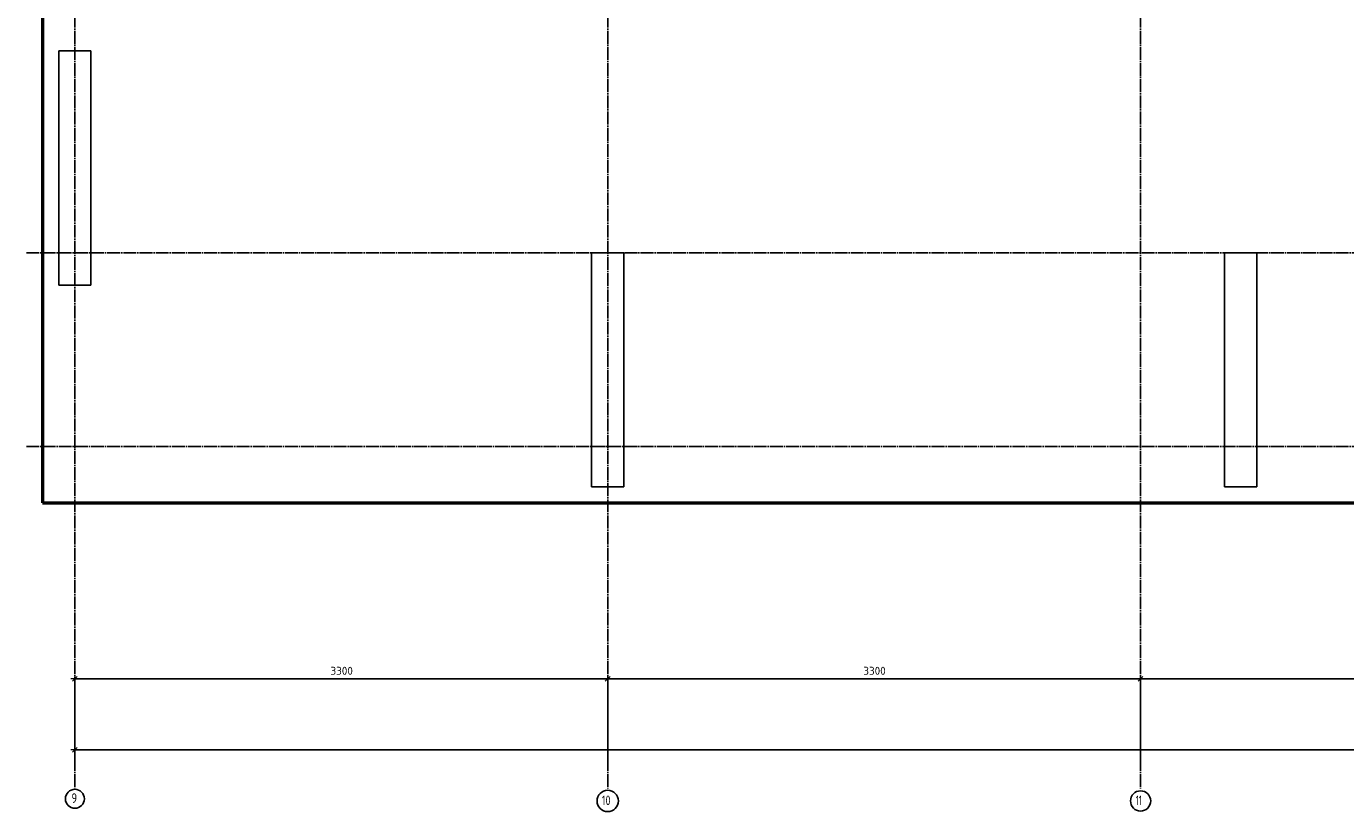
# Model space of a CAD drawing. Header units: millimetres. Extents: x -2258 to 68686, y -2266 to 30725.
# Tile 36 of 83: x 25000 to 33170, y -2262 to 2602. Entities that reach past the tile are written whole.
import ezdxf

# ---------------------------------------------------------------- set-up
doc = ezdxf.new("R2010")
doc.units = ezdxf.units.MM
doc.header["$PDMODE"] = 65
doc.linetypes.add('______11', pattern=[100, 80, -10, 0, -10])
doc.linetypes.add('______5', pattern=[220, 160, -20, 20, -20])
doc.layers.add('Standard', color=7, linetype='Continuous', lineweight=25)
doc.layers.add('Размерная линия_ общее', color=7, linetype='Continuous', lineweight=13)
doc.layers.add('Осевая линия_ общее', color=7, linetype='______5', lineweight=13, true_color=0xa0a0a0)
doc.styles.add('ISOCPEUR', font='ISOCPEUR')
doc.dimstyles.new('DIMSTYLE_18', dxfattribs={"dimtxt": 50, "dimasz": 50, "dimexe": 0, "dimexo": 0, "dimgap": 25, "dimtad": 2, "dimdec": 0, "dimrnd": 5, "dimzin": 12, "dimdsep": 46, "dimtxsty": 'ISOCPEUR', "dimblk1": 'ALL_ML_STRICH', "dimblk2": 'ALL_ML_STRICH', "dimsah": 1, "dimcen": 0, "dimclrd": 256, "dimclre": 256, "dimclrt": 256, "dimadec": 0, "dimazin": 0, "dimtfac": 1, "dimtdec": 0, "dimtix": 1, "dimtmove": 2, "dimatfit": 3, "dimfxl": 0, "dimtzin": 0, "dimlwd": 0, "dimlwe": -1, "dimarcsym": 0})
doc.dimstyles.new('DIMSTYLE_19', dxfattribs={"dimtxt": 50, "dimasz": 50, "dimexe": 0, "dimexo": 0, "dimgap": 25, "dimtad": 2, "dimdec": 0, "dimrnd": 5, "dimzin": 12, "dimdsep": 46, "dimtxsty": 'ISOCPEUR', "dimblk1": 'ALL_ML_STRICH', "dimblk2": 'ALL_ML_STRICH', "dimsah": 1, "dimcen": 0, "dimclrd": 256, "dimclre": 256, "dimclrt": 256, "dimadec": 0, "dimazin": 0, "dimtfac": 1, "dimtdec": 0, "dimtix": 1, "dimtmove": 2, "dimatfit": 3, "dimfxl": 0, "dimtzin": 0, "dimlwd": 0, "dimlwe": -1, "dimarcsym": 0})

# ---------------------------------------------------------------- blocks, each defined once
blk = doc.blocks.new('ALL_ML_STRICH')
at = {"color": 0, "linetype": 'ByBlock', "lineweight": -2}
for p, q in [((-1, 0), (0.5, 0)), ((-0.3, -0.3), (0.3, 0.3)), ((0, -0.5), (0, 0.5))]:
    blk.add_line(p, q, dxfattribs=at)
blk = doc.blocks.new('*D398')
at = {"layer": 'DEFPOINTS', "transparency": 33554687}
for p in [(25300, -1879.7), (25300, -1990), (67380, -1990)]:
    blk.add_point(p, dxfattribs=at)
at = {"layer": 'Размерная линия_ общее', "lineweight": -2, "transparency": 33554687}
for p, q in [((25300, -1980), (25300, -1879.7)), ((25300, -1879.7), (67380, -1879.7)), ((67380, -1980), (67380, -1879.7))]:
    blk.add_line(p, q, dxfattribs=at)
at = {"layer": 'Размерная линия_ общее', "transparency": 33554687, "xscale": 50, "yscale": 50, "zscale": 50, "rotation": 180}
blk.add_blockref('ALL_ML_STRICH', (25300, -1879.7), dxfattribs=at)
at = {"layer": 'Размерная линия_ общее', "transparency": 33554687, "xscale": 50, "yscale": 50, "zscale": 50}
blk.add_blockref('ALL_ML_STRICH', (67380, -1879.7), dxfattribs=at)
at = {"layer": 'Размерная линия_ общее', "transparency": 33554687, "insert": (46340, -1794.7), "char_height": 50, "width": 250, "attachment_point": 5, "style": 'ISOCPEUR'}
blk.add_mtext('\\A1;{42080}', dxfattribs=at)
blk = doc.blocks.new('*D399')
at = {"layer": 'DEFPOINTS', "transparency": 33554687}
for p in [(25300, -1439.7), (25300, -1879.7), (28600, -1990)]:
    blk.add_point(p, dxfattribs=at)
at = {"layer": 'Размерная линия_ общее', "lineweight": -2, "transparency": 33554687}
for p, q in [((25300, -1869.7), (25300, -1439.7)), ((25300, -1439.7), (28600, -1439.7)), ((28600, -1980), (28600, -1439.7))]:
    blk.add_line(p, q, dxfattribs=at)
at = {"layer": 'Размерная линия_ общее', "transparency": 33554687, "xscale": 50, "yscale": 50, "zscale": 50, "rotation": 180}
blk.add_blockref('ALL_ML_STRICH', (25300, -1439.7), dxfattribs=at)
at = {"layer": 'Размерная линия_ общее', "transparency": 33554687, "xscale": 50, "yscale": 50, "zscale": 50}
blk.add_blockref('ALL_ML_STRICH', (28600, -1439.7), dxfattribs=at)
at = {"layer": 'Размерная линия_ общее', "transparency": 33554687, "insert": (26952.5, -1389.7), "char_height": 50, "width": 200, "attachment_point": 5, "style": 'ISOCPEUR'}
blk.add_mtext('\\A1;{3300}', dxfattribs=at)
blk = doc.blocks.new('*D400')
at = {"layer": 'DEFPOINTS', "transparency": 33554687}
for p in [(28600, -1439.7), (28600, -1990), (31900, -1990)]:
    blk.add_point(p, dxfattribs=at)
at = {"layer": 'Размерная линия_ общее', "lineweight": -2, "transparency": 33554687}
for p, q in [((28600, -1980), (28600, -1439.7)), ((28600, -1439.7), (31900, -1439.7)), ((31900, -1980), (31900, -1439.7))]:
    blk.add_line(p, q, dxfattribs=at)
at = {"layer": 'Размерная линия_ общее', "transparency": 33554687, "xscale": 50, "yscale": 50, "zscale": 50, "rotation": 180}
blk.add_blockref('ALL_ML_STRICH', (28600, -1439.7), dxfattribs=at)
at = {"layer": 'Размерная линия_ общее', "transparency": 33554687, "xscale": 50, "yscale": 50, "zscale": 50}
blk.add_blockref('ALL_ML_STRICH', (31900, -1439.7), dxfattribs=at)
at = {"layer": 'Размерная линия_ общее', "transparency": 33554687, "insert": (30252.5, -1389.7), "char_height": 50, "width": 200, "attachment_point": 5, "style": 'ISOCPEUR'}
blk.add_mtext('\\A1;{3300}', dxfattribs=at)
blk = doc.blocks.new('*D401')
at = {"layer": 'DEFPOINTS', "transparency": 33554687}
for p in [(31900, -1439.7), (31900, -1990), (35820, -1990)]:
    blk.add_point(p, dxfattribs=at)
at = {"layer": 'Размерная линия_ общее', "lineweight": -2, "transparency": 33554687}
for p, q in [((31900, -1980), (31900, -1439.7)), ((31900, -1439.7), (35820, -1439.7)), ((35820, -1980), (35820, -1439.7))]:
    blk.add_line(p, q, dxfattribs=at)
at = {"layer": 'Размерная линия_ общее', "transparency": 33554687, "xscale": 50, "yscale": 50, "zscale": 50, "rotation": 180}
blk.add_blockref('ALL_ML_STRICH', (31900, -1439.7), dxfattribs=at)
at = {"layer": 'Размерная линия_ общее', "transparency": 33554687, "xscale": 50, "yscale": 50, "zscale": 50}
blk.add_blockref('ALL_ML_STRICH', (35820, -1439.7), dxfattribs=at)
at = {"layer": 'Размерная линия_ общее', "transparency": 33554687, "insert": (33862.5, -1389.7), "char_height": 50, "width": 200, "attachment_point": 5, "style": 'ISOCPEUR'}
blk.add_mtext('\\A1;{3920}', dxfattribs=at)

msp = doc.modelspace()

# ---------------------------------------------------------------- linework, layer by layer
at = {"color": 7, "linetype": 'Continuous', "lineweight": 25, "transparency": 33554687}
for p, q in [((25200, 1000), (25200, 2450)), ((25200, 2450), (25400, 2450)), ((25400, 2450), (25400, 1000)), ((28500, -250), (28500, 1200)), ((28500, 1200), (28700, 1200)), ((28700, 1200), (28700, -250)), ((32420, -250), (32420, 1200)), ((32420, 1200), (32620, 1200)), ((32620, 1200), (32620, -250)), ((25400, 1000), (25200, 1000)), ((28700, -250), (28500, -250)), ((32620, -250), (32420, -250))]:
    msp.add_line(p, q, dxfattribs=at)
at = {"layer": 'Standard', "color": 7, "linetype": 'Continuous', "lineweight": 50, "transparency": 33554687}
msp.add_lwpolyline([(25100, -350), (67580, -350), (67580, 16020), (25100, 16020), (25100, -350)], dxfattribs=at)
at = {"layer": 'Осевая линия_ общее', "color": 253, "linetype": '______11', "lineweight": -3, "true_color": 0xa0a0a0, "transparency": 33554687}
for p, q in [((25300, 16188.5), (25300, -2123)), ((28600, 16188.5), (28600, -2123)), ((31900, 16188.5), (31900, -2123)), ((25000, 1200), (68563.9, 1200)), ((25000, 0), (68563.9, 0))]:
    msp.add_line(p, q, dxfattribs=at)
at = {"layer": 'Осевая линия_ общее', "color": 7, "linetype": 'Continuous', "lineweight": -3, "transparency": 33554687}
for centre, radius in [((25300.5, -2182.4), 58.5), ((28600.1, -2195.9), 66.1), ((31900.2, -2195.9), 62.7)]:
    msp.add_circle(centre, radius, dxfattribs=at)

# ---------------------------------------------------------------- texts
at = {"layer": 'Осевая линия_ общее', "color": 7, "linetype": 'Continuous', "lineweight": -3, "transparency": 33554687, "char_height": 60, "attachment_point": 7, "style": 'ISOCPEUR'}
for s, insert, width in [('\\W0.78;9', (25279.5, -2208.5), 65.281), ('\\W0.75;10', (28564.1, -2222), 94.456), ('\\W0.62;11', (31870.2, -2222), 78.75)]:
    msp.add_mtext(s, dxfattribs=dict(at, insert=insert, width=width))

# ---------------------------------------------------------------- dimensions: what is measured, and where the dimension line sits
at = {"layer": 'Размерная линия_ общее', "transparency": 33554687}
for base, p1, p2, dimstyle, picture, middle in [((28600, -1439.7), (25300, -1869.7), (28600, -1980), 'DIMSTYLE_19', '*D399', (26952.5, -1389.7)), ((31900, -1439.7), (28600, -1980), (31900, -1980), 'DIMSTYLE_19', '*D400', (30252.5, -1389.7)), ((35820, -1439.7), (31900, -1980), (35820, -1980), 'DIMSTYLE_19', '*D401', (33862.5, -1389.7)), ((67380, -1879.7), (25300, -1980), (67380, -1980), 'DIMSTYLE_18', '*D398', (46340, -1794.7))]:
    dim = msp.add_linear_dim(base=base, p1=p1, p2=p2, dimstyle=dimstyle, override={"dimpost": '<>', "dimclrd": 256, "dimclre": 256, "dimclrt": 256, "dimlwd": 0, "dimlwe": 65535}, dxfattribs=at)
    dim.commit()
    dim.dimension.update_dxf_attribs({"geometry": picture, "text_midpoint": middle, "dimtype": 160})

doc.saveas('drawing.dxf')
